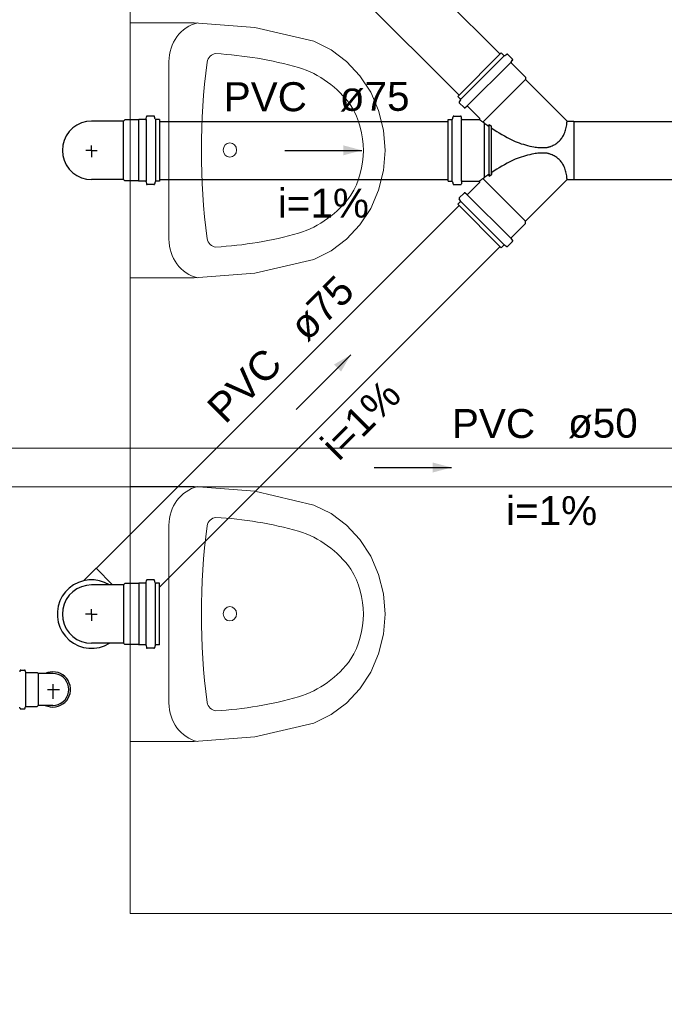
# Model space of a CAD drawing. Header units: millimetres. Extents: x -27714 to -5776, y 5810 to 9208.
# Tile 43 of 256: x -25586.22 to -25582.88, y 7027.86 to 7032.95. Entities that reach past the tile are written whole.
import ezdxf

# ---------------------------------------------------------------- set-up
doc = ezdxf.new("R2010")
doc.units = ezdxf.units.MM
for name, color, linetype, lineweight in [('CV-Condutos', 1, 'Continuous', 13), ('CV-Textos conduto', 7, 'Continuous', 25), ('TQ-Condutos', 3, 'Continuous', 30), ('TQ-Textos conduto', 7, 'Continuous', 25)]:
    doc.layers.add(name, color=color, linetype=linetype, lineweight=lineweight)
for name, color, linetype in [('CV-Sentido conduto', 9, 'Continuous'), ('HIDRO', 5, 'Continuous'), ('Simbolos', 5, 'Continuous'), ('Simbolos_int', 2, 'Continuous'), ('TEXTO', 7, 'Continuous'), ('TEXTO @ 100', 7, 'Continuous'), ('TEXTO @ 200', 7, 'Continuous'), ('TEXTO @ 25', 7, 'Continuous'), ('TQ-Sentido conduto', 9, 'Continuous')]:
    doc.layers.add(name, color=color, linetype=linetype)
doc.styles.add('Arial', font='arial.ttf')

# ---------------------------------------------------------------- blocks, each defined once
blk = doc.blocks.new('SIMBOLO NOMENCLATURA')
at = {"linetype": 'Continuous'}
blk.add_circle((-30, 0), 30, dxfattribs=at)
blk = doc.blocks.new('*U147')
at = {"layer": 'TEXTO @ 100', "linetype": 'Continuous', "xscale": 20, "yscale": 20, "zscale": 20}
blk.add_blockref('SIMBOLO NOMENCLATURA', (-25314.2283, 7009.9176), dxfattribs=at)
at = {"layer": 'TEXTO @ 200', "linetype": 'Continuous', "xscale": 40, "yscale": 40, "zscale": 40}
blk.add_blockref('SIMBOLO NOMENCLATURA', (-25314.2283, 7009.9176), dxfattribs=at)
at = {"layer": 'TEXTO @ 25', "linetype": 'Continuous', "xscale": 5, "yscale": 5, "zscale": 5}
blk.add_blockref('SIMBOLO NOMENCLATURA', (-25314.2283, 7009.9176), dxfattribs=at)
blk = doc.blocks.new('*U151')
at = {"layer": 'TEXTO @ 100', "linetype": 'Continuous', "xscale": 20, "yscale": 20, "zscale": 20}
blk.add_blockref('SIMBOLO NOMENCLATURA', (-25312.5642, 7079.2502), dxfattribs=at)
at = {"layer": 'TEXTO @ 200', "linetype": 'Continuous', "xscale": 40, "yscale": 40, "zscale": 40}
blk.add_blockref('SIMBOLO NOMENCLATURA', (-25312.5642, 7079.2502), dxfattribs=at)
at = {"layer": 'TEXTO @ 25', "linetype": 'Continuous', "xscale": 5, "yscale": 5, "zscale": 5}
blk.add_blockref('SIMBOLO NOMENCLATURA', (-25312.5642, 7079.2502), dxfattribs=at)
blk = doc.blocks.new('*U155')
at = {"layer": 'TEXTO @ 200', "linetype": 'Continuous', "xscale": 40, "yscale": 40, "zscale": 40}
blk.add_blockref('SIMBOLO NOMENCLATURA', (-23654.5269, 7584.9791), dxfattribs=at)
blk = doc.blocks.new('*U159')
at = {"layer": 'TEXTO @ 200', "linetype": 'Continuous', "xscale": 40, "yscale": 40, "zscale": 40}
blk.add_blockref('SIMBOLO NOMENCLATURA', (-23783.0676, 7189.4887), dxfattribs=at)

msp = doc.modelspace()

# ---------------------------------------------------------------- hatches: boundary and pattern name
at = {"layer": 'CV-Sentido conduto', "linetype": 'Continuous'}
msp.add_hatch(color=256, dxfattribs=at).paths.add_polyline_path([(-25583.9852, 7030.635), (-25584.0818, 7030.6609), (-25584.0818, 7030.6091)])
at = {"layer": 'TQ-Sentido conduto', "linetype": 'Continuous'}
for points in [[(-25584.4482, 7032.2764), (-25584.5447, 7032.3023), (-25584.5447, 7032.2506)], [(-25584.5067, 7031.2179), (-25584.5933, 7031.1679), (-25584.5567, 7031.1313)]]:
    msp.add_hatch(color=256, dxfattribs=at).paths.add_polyline_path(points)

# ---------------------------------------------------------------- linework, layer by layer
at = {"color": 83, "linetype": 'Continuous', "lineweight": 0}
msp.add_lwpolyline([(-25562.6481, 7041.2264), (-25585.6481, 7041.2264), (-25585.6481, 7028.3264), (-25562.6481, 7028.3264)], close=True, dxfattribs=at)
at = {"color": 7, "linetype": 'Continuous', "lineweight": 0}
for points in [[(-25585.6481, 7028.3264), (-25585.6481, 7036.2264)], [(-25562.6481, 7028.3264), (-25585.6481, 7028.3264)]]:
    msp.add_lwpolyline(points, dxfattribs=at)
at = {"layer": 'CV-Condutos'}
for p, q in [((-25588.6572, 7030.735), (-25580.1189, 7030.735)), ((-25588.6572, 7030.535), (-25580.1189, 7030.535))]:
    msp.add_line(p, q, dxfattribs=at)
at = {"layer": 'CV-Sentido conduto'}
msp.add_lwpolyline([(-25584.3852, 7030.635), (-25583.9852, 7030.635)], dxfattribs=at)
at = {"layer": 'HIDRO', "linetype": 'Continuous', "lineweight": 0}
for p, q in [((-25585.3162, 7032.9364), (-25585.6481, 7032.9364)), ((-25585.6481, 7032.9364), (-25585.6481, 7031.6164)), ((-25585.0034, 7032.9124), (-25585.3162, 7032.9364)), ((-25584.6969, 7032.8408), (-25585.0034, 7032.9124)), ((-25584.6084, 7032.7967), (-25584.6969, 7032.8408)), ((-25584.5284, 7032.7367), (-25584.6084, 7032.7967)), ((-25585.4477, 7032.7363), (-25585.4477, 7031.8166)), ((-25584.4593, 7032.6627), (-25584.5284, 7032.7367)), ((-25584.4033, 7032.5769), (-25584.4593, 7032.6627)), ((-25584.362, 7032.482), (-25584.4033, 7032.5769)), ((-25584.3367, 7032.3808), (-25584.362, 7032.482)), ((-25584.3281, 7032.2764), (-25584.3367, 7032.3808)), ((-25584.3367, 7032.1721), (-25584.3281, 7032.2764)), ((-25584.362, 7032.0709), (-25584.3367, 7032.1721)), ((-25584.4033, 7031.976), (-25584.362, 7032.0709)), ((-25584.4593, 7031.8902), (-25584.4033, 7031.976)), ((-25584.5284, 7031.8162), (-25584.4593, 7031.8902)), ((-25584.6084, 7031.7562), (-25584.5284, 7031.8162)), ((-25584.6969, 7031.7121), (-25584.6084, 7031.7562)), ((-25585.0034, 7031.6405), (-25584.6969, 7031.7121)), ((-25585.3162, 7031.6164), (-25585.0034, 7031.6405)), ((-25585.6481, 7031.6164), (-25585.3162, 7031.6164)), ((-25585.3162, 7030.5364), (-25585.6481, 7030.5364)), ((-25585.6481, 7030.5364), (-25585.6481, 7029.2164)), ((-25585.0034, 7030.5124), (-25585.3162, 7030.5364)), ((-25584.6969, 7030.4408), (-25585.0034, 7030.5124)), ((-25584.6084, 7030.3967), (-25584.6969, 7030.4408)), ((-25584.5284, 7030.3367), (-25584.6084, 7030.3967)), ((-25585.4477, 7030.3363), (-25585.4477, 7029.4166)), ((-25584.4593, 7030.2627), (-25584.5284, 7030.3367)), ((-25584.4033, 7030.1769), (-25584.4593, 7030.2627)), ((-25584.362, 7030.082), (-25584.4033, 7030.1769)), ((-25584.3367, 7029.9808), (-25584.362, 7030.082)), ((-25584.3281, 7029.8764), (-25584.3367, 7029.9808)), ((-25584.3367, 7029.7721), (-25584.3281, 7029.8764)), ((-25584.362, 7029.6709), (-25584.3367, 7029.7721)), ((-25584.4033, 7029.576), (-25584.362, 7029.6709)), ((-25584.4593, 7029.4902), (-25584.4033, 7029.576)), ((-25584.5284, 7029.4162), (-25584.4593, 7029.4902)), ((-25584.6084, 7029.3562), (-25584.5284, 7029.4162)), ((-25584.6969, 7029.3121), (-25584.6084, 7029.3562)), ((-25585.0034, 7029.2405), (-25584.6969, 7029.3121)), ((-25585.3162, 7029.2164), (-25585.0034, 7029.2405)), ((-25585.6481, 7029.2164), (-25585.3162, 7029.2164))]:
    msp.add_line(p, q, dxfattribs=at)
for centre, major_axis, start_param, end_param in [((-25585.2566, 7032.7363), (0, -0.2051), 3.363381, 4.712389), ((-25585.2005, 7032.7238), (0, -0.0533), 3.227389, 4.529524), ((-25585.3141, 7030.5166), (0, -2.2634), 2.883545, 3.089709), ((-25582.2762, 7032.2764), (0, -3.2239), 4.57013, 4.854648), ((-25584.9233, 7032.1581), (0, -0.5694), 2.234405, 2.860325), ((-25584.838, 7032.2764), (0, -0.426), 0.993922, 2.147671), ((-25584.9233, 7032.3948), (0, -0.5694), 0.281267, 0.907188), ((-25585.3141, 7034.0363), (0, -2.2634), 0.051883, 0.258047), ((-25585.2566, 7031.8166), (0, -0.2051), 4.712389, 6.061397), ((-25585.2005, 7031.8291), (0, -0.0533), 4.895254, 6.197388), ((-25585.2566, 7030.3363), (0, -0.2051), 3.363381, 4.712389), ((-25585.2005, 7030.3238), (0, -0.0533), 3.227389, 4.529524), ((-25585.3141, 7028.1166), (0, -2.2634), 2.883545, 3.089709), ((-25582.2762, 7029.8764), (0, -3.2239), 4.57013, 4.854648), ((-25584.9233, 7029.7581), (0, -0.5694), 2.234405, 2.860325), ((-25584.838, 7029.8764), (0, -0.426), 0.993922, 2.147671), ((-25584.9233, 7029.9948), (0, -0.5694), 0.281267, 0.907188), ((-25585.3141, 7031.6363), (0, -2.2634), 0.051883, 0.258047), ((-25585.2566, 7029.4166), (0, -0.2051), 4.712389, 6.061397), ((-25585.2005, 7029.4291), (0, -0.0533), 4.895254, 6.197388)]:
    msp.add_ellipse(centre, major_axis=major_axis, ratio=0.93164, start_param=start_param, end_param=end_param, dxfattribs=at)
for centre in [(-25585.1319, 7032.2781), (-25585.1319, 7029.8781)]:
    msp.add_ellipse(centre, major_axis=(0, -0.037), ratio=0.93164, dxfattribs=at)
at = {"layer": 'Simbolos'}
for p, q in [((-25583.9525, 7032.5556), (-25583.7273, 7032.7808)), ((-25583.7273, 7032.7808), (-25583.7144, 7032.7679)), ((-25583.7096, 7032.7672), (-25583.6988, 7032.7735)), ((-25583.6939, 7032.7728), (-25583.6692, 7032.7481)), ((-25583.6759, 7032.7345), (-25583.669, 7032.7427)), ((-25583.6757, 7032.7291), (-25583.6015, 7032.6549)), ((-25583.6015, 7032.6549), (-25583.6015, 7032.6433)), ((-25583.6015, 7032.6433), (-25583.3856, 7032.4274)), ((-25583.9525, 7032.5556), (-25583.9396, 7032.5427)), ((-25583.9389, 7032.5379), (-25583.9452, 7032.5271)), ((-25583.9445, 7032.5222), (-25583.9198, 7032.4975)), ((-25583.9062, 7032.5042), (-25583.9144, 7032.4973)), ((-25583.9008, 7032.504), (-25583.8393, 7032.4425)), ((-25585.5652, 7032.4393), (-25585.5643, 7032.45)), ((-25585.5253, 7032.4536), (-25585.5603, 7032.4536)), ((-25585.5182, 7032.4386), (-25585.5215, 7032.4507)), ((-25583.9801, 7032.4386), (-25583.9768, 7032.4507)), ((-25583.973, 7032.4536), (-25583.938, 7032.4536)), ((-25583.9331, 7032.4393), (-25583.934, 7032.45)), ((-25585.6823, 7032.4274), (-25585.8481, 7032.4274)), ((-25585.6751, 7032.4346), (-25585.6823, 7032.4274)), ((-25585.6041, 7032.4346), (-25585.6751, 7032.4346)), ((-25585.6031, 7032.4356), (-25585.6041, 7032.4346)), ((-25585.5692, 7032.4356), (-25585.6031, 7032.4356)), ((-25585.4961, 7032.4356), (-25585.5143, 7032.4356)), ((-25585.4961, 7032.4356), (-25585.4961, 7032.1172)), ((-25584.0021, 7032.1172), (-25584.0021, 7032.4356)), ((-25584.0021, 7032.4356), (-25583.9839, 7032.4356)), ((-25583.9291, 7032.4356), (-25583.8421, 7032.4356)), ((-25583.3856, 7032.4274), (-25583.3521, 7032.4274)), ((-25583.3521, 7032.4274), (-25583.3521, 7032.1254)), ((-25585.6823, 7032.1254), (-25585.8481, 7032.1254)), ((-25585.6751, 7032.1182), (-25585.6823, 7032.1254)), ((-25585.6041, 7032.1182), (-25585.6751, 7032.1182)), ((-25585.6031, 7032.1172), (-25585.6041, 7032.1182)), ((-25585.5692, 7032.1172), (-25585.6031, 7032.1172)), ((-25585.5652, 7032.1136), (-25585.5643, 7032.1029)), ((-25585.5253, 7032.0992), (-25585.5603, 7032.0992)), ((-25585.5182, 7032.1143), (-25585.5215, 7032.1022)), ((-25585.4961, 7032.1172), (-25585.5143, 7032.1172)), ((-25584.0021, 7032.1172), (-25583.9839, 7032.1172)), ((-25583.9801, 7032.1143), (-25583.9768, 7032.1022)), ((-25583.973, 7032.0992), (-25583.938, 7032.0992)), ((-25583.9331, 7032.1136), (-25583.934, 7032.1029)), ((-25583.9291, 7032.1172), (-25583.8421, 7032.1172)), ((-25583.9008, 7032.0489), (-25583.8393, 7032.1104)), ((-25583.6015, 7031.9096), (-25583.3856, 7032.1254)), ((-25583.3856, 7032.1254), (-25583.3521, 7032.1254)), ((-25583.9445, 7032.0306), (-25583.9198, 7032.0554)), ((-25583.9062, 7032.0487), (-25583.9144, 7032.0556)), ((-25583.9525, 7031.9973), (-25583.9396, 7032.0102)), ((-25583.9525, 7031.9973), (-25583.7273, 7031.7721)), ((-25583.9389, 7032.015), (-25583.9452, 7032.0258)), ((-25583.6757, 7031.8238), (-25583.6015, 7031.898)), ((-25583.6015, 7031.898), (-25583.6015, 7031.9096)), ((-25583.7096, 7031.7856), (-25583.6988, 7031.7794)), ((-25583.6939, 7031.78), (-25583.6692, 7031.8048)), ((-25583.6759, 7031.8184), (-25583.669, 7031.8102)), ((-25583.7273, 7031.7721), (-25583.7144, 7031.785)), ((-25585.8893, 7030.0488), (-25585.8248, 7030.1133)), ((-25585.5253, 7030.0536), (-25585.5603, 7030.0536)), ((-25585.6823, 7030.0274), (-25585.8481, 7030.0274)), ((-25585.6751, 7030.0346), (-25585.6823, 7030.0274)), ((-25585.6041, 7030.0346), (-25585.6751, 7030.0346)), ((-25585.6031, 7030.0356), (-25585.6041, 7030.0346)), ((-25585.5692, 7030.0357), (-25585.6031, 7030.0356)), ((-25585.5652, 7030.0393), (-25585.5643, 7030.05)), ((-25585.5182, 7030.0386), (-25585.5215, 7030.0507)), ((-25585.4961, 7030.0357), (-25585.5143, 7030.0356)), ((-25585.4961, 7029.7172), (-25585.4961, 7030.0357)), ((-25585.6823, 7029.7255), (-25585.8481, 7029.7255)), ((-25585.6751, 7029.7182), (-25585.6823, 7029.7255)), ((-25585.6041, 7029.7182), (-25585.6751, 7029.7182)), ((-25585.6031, 7029.7173), (-25585.6041, 7029.7182)), ((-25585.5692, 7029.7172), (-25585.6031, 7029.7173)), ((-25585.5652, 7029.7136), (-25585.5643, 7029.7029)), ((-25585.5253, 7029.6992), (-25585.5603, 7029.6992)), ((-25585.5182, 7029.7143), (-25585.5215, 7029.7022)), ((-25585.4961, 7029.7172), (-25585.5143, 7029.7173)), ((-25586.2183, 7029.5837), (-25586.2199, 7029.5776)), ((-25586.2144, 7029.5866), (-25586.1953, 7029.5866)), ((-25586.1913, 7029.583), (-25586.1909, 7029.5783)), ((-25586.1869, 7029.5746), (-25586.1302, 7029.5746)), ((-25586.1302, 7029.5746), (-25586.1244, 7029.5688)), ((-25586.0872, 7029.5688), (-25586.1244, 7029.5688)), ((-25586.0481, 7029.5688), (-25586.0872, 7029.5688)), ((-25586.2183, 7029.3892), (-25586.2199, 7029.3953)), ((-25586.1913, 7029.3899), (-25586.1909, 7029.3946)), ((-25586.1869, 7029.3982), (-25586.1302, 7029.3982)), ((-25586.1302, 7029.3982), (-25586.1244, 7029.404)), ((-25586.0872, 7029.404), (-25586.1244, 7029.404)), ((-25586.0481, 7029.404), (-25586.0872, 7029.404)), ((-25586.2144, 7029.3862), (-25586.1953, 7029.3862))]:
    msp.add_line(p, q, dxfattribs=at)
for points in [[(-25583.7145, 7032.7679), (-25583.714, 7032.7675), (-25583.7135, 7032.7672), (-25583.713, 7032.767), (-25583.7124, 7032.7668), (-25583.7119, 7032.7667), (-25583.7113, 7032.7667), (-25583.7107, 7032.7668), (-25583.7101, 7032.767), (-25583.7096, 7032.7673)], [(-25583.694, 7032.7729), (-25583.6944, 7032.7733), (-25583.6949, 7032.7736), (-25583.6954, 7032.7738), (-25583.696, 7032.774), (-25583.6966, 7032.774), (-25583.6971, 7032.774), (-25583.6977, 7032.7739), (-25583.6983, 7032.7738), (-25583.6988, 7032.7735)], [(-25583.6759, 7032.7345), (-25583.6763, 7032.734), (-25583.6766, 7032.7334), (-25583.6767, 7032.7327), (-25583.6768, 7032.7321), (-25583.6768, 7032.7314), (-25583.6767, 7032.7308), (-25583.6764, 7032.7302), (-25583.6761, 7032.7296), (-25583.6757, 7032.7291)], [(-25583.669, 7032.7427), (-25583.6686, 7032.7432), (-25583.6683, 7032.7438), (-25583.6681, 7032.7445), (-25583.6681, 7032.7451), (-25583.6681, 7032.7458), (-25583.6682, 7032.7464), (-25583.6685, 7032.747), (-25583.6688, 7032.7476), (-25583.6692, 7032.7481)], [(-25583.9452, 7032.5271), (-25583.9455, 7032.5266), (-25583.9456, 7032.526), (-25583.9457, 7032.5254), (-25583.9457, 7032.5249), (-25583.9457, 7032.5243), (-25583.9455, 7032.5237), (-25583.9453, 7032.5232), (-25583.945, 7032.5227), (-25583.9446, 7032.5223)], [(-25583.939, 7032.5379), (-25583.9387, 7032.5384), (-25583.9385, 7032.539), (-25583.9384, 7032.5396), (-25583.9384, 7032.5402), (-25583.9385, 7032.5407), (-25583.9387, 7032.5413), (-25583.9389, 7032.5418), (-25583.9392, 7032.5423), (-25583.9396, 7032.5428)], [(-25583.9008, 7032.504), (-25583.9013, 7032.5044), (-25583.9019, 7032.5047), (-25583.9025, 7032.505), (-25583.9031, 7032.5051), (-25583.9038, 7032.5051), (-25583.9044, 7032.505), (-25583.9051, 7032.5049), (-25583.9057, 7032.5046), (-25583.9062, 7032.5042)], [(-25585.5603, 7032.4536), (-25585.561, 7032.4536), (-25585.5616, 7032.4534), (-25585.5622, 7032.4532), (-25585.5628, 7032.4528), (-25585.5632, 7032.4524), (-25585.5636, 7032.4518), (-25585.564, 7032.4513), (-25585.5642, 7032.4506), (-25585.5643, 7032.45)], [(-25585.5214, 7032.4507), (-25585.5216, 7032.4512), (-25585.5219, 7032.4517), (-25585.5222, 7032.4522), (-25585.5226, 7032.4526), (-25585.5231, 7032.453), (-25585.5236, 7032.4533), (-25585.5242, 7032.4535), (-25585.5247, 7032.4536), (-25585.5253, 7032.4536)], [(-25583.973, 7032.4536), (-25583.9736, 7032.4536), (-25583.9741, 7032.4535), (-25583.9747, 7032.4533), (-25583.9752, 7032.453), (-25583.9756, 7032.4526), (-25583.976, 7032.4522), (-25583.9764, 7032.4517), (-25583.9767, 7032.4512), (-25583.9768, 7032.4507)], [(-25583.934, 7032.45), (-25583.9341, 7032.4506), (-25583.9343, 7032.4513), (-25583.9346, 7032.4518), (-25583.935, 7032.4524), (-25583.9355, 7032.4528), (-25583.9361, 7032.4532), (-25583.9367, 7032.4534), (-25583.9373, 7032.4536), (-25583.938, 7032.4536)], [(-25583.9198, 7032.4975), (-25583.9193, 7032.4971), (-25583.9187, 7032.4968), (-25583.9181, 7032.4965), (-25583.9175, 7032.4964), (-25583.9168, 7032.4964), (-25583.9162, 7032.4964), (-25583.9155, 7032.4966), (-25583.915, 7032.4969), (-25583.9144, 7032.4973)], [(-25585.8481, 7032.4274), (-25585.8744, 7032.4251), (-25585.8998, 7032.4183), (-25585.9236, 7032.4072), (-25585.9452, 7032.3921), (-25585.9638, 7032.3735), (-25585.9789, 7032.3519), (-25585.99, 7032.3281), (-25585.9968, 7032.3027), (-25585.9991, 7032.2764), (-25585.9968, 7032.2502), (-25585.99, 7032.2248), (-25585.9789, 7032.2009), (-25585.9638, 7032.1794), (-25585.9452, 7032.1608), (-25585.9236, 7032.1457), (-25585.8998, 7032.1345), (-25585.8744, 7032.1277), (-25585.8481, 7032.1254)], [(-25585.5692, 7032.4356), (-25585.5686, 7032.4357), (-25585.5679, 7032.4359), (-25585.5673, 7032.4361), (-25585.5668, 7032.4365), (-25585.5663, 7032.4369), (-25585.5659, 7032.4374), (-25585.5656, 7032.438), (-25585.5654, 7032.4386), (-25585.5652, 7032.4393)], [(-25585.5182, 7032.4386), (-25585.518, 7032.4381), (-25585.5177, 7032.4375), (-25585.5174, 7032.4371), (-25585.517, 7032.4367), (-25585.5165, 7032.4363), (-25585.516, 7032.436), (-25585.5155, 7032.4358), (-25585.5149, 7032.4357), (-25585.5143, 7032.4356)], [(-25583.9839, 7032.4356), (-25583.9834, 7032.4357), (-25583.9828, 7032.4358), (-25583.9823, 7032.436), (-25583.9817, 7032.4363), (-25583.9813, 7032.4367), (-25583.9809, 7032.4371), (-25583.9805, 7032.4375), (-25583.9803, 7032.4381), (-25583.9801, 7032.4386)], [(-25583.933, 7032.4393), (-25583.9329, 7032.4386), (-25583.9327, 7032.438), (-25583.9324, 7032.4374), (-25583.932, 7032.4369), (-25583.9315, 7032.4365), (-25583.931, 7032.4361), (-25583.9304, 7032.4359), (-25583.9297, 7032.4357), (-25583.9291, 7032.4356)], [(-25583.8421, 7032.4356), (-25583.8416, 7032.4357), (-25583.8411, 7032.4358), (-25583.8406, 7032.4359), (-25583.8401, 7032.4362), (-25583.8397, 7032.4365), (-25583.8393, 7032.4368), (-25583.839, 7032.4372), (-25583.8387, 7032.4376), (-25583.8384, 7032.4381), (-25583.8383, 7032.4386), (-25583.8382, 7032.4391), (-25583.8381, 7032.4396), (-25583.8382, 7032.4402), (-25583.8383, 7032.4407), (-25583.8384, 7032.4412), (-25583.8387, 7032.4416), (-25583.839, 7032.4421), (-25583.8393, 7032.4425)], [(-25585.5652, 7032.1136), (-25585.5654, 7032.1142), (-25585.5656, 7032.1149), (-25585.5659, 7032.1154), (-25585.5663, 7032.116), (-25585.5668, 7032.1164), (-25585.5673, 7032.1168), (-25585.5679, 7032.117), (-25585.5686, 7032.1172), (-25585.5692, 7032.1172)], [(-25585.5643, 7032.1029), (-25585.5642, 7032.1022), (-25585.564, 7032.1016), (-25585.5636, 7032.101), (-25585.5632, 7032.1005), (-25585.5628, 7032.1001), (-25585.5622, 7032.0997), (-25585.5616, 7032.0995), (-25585.561, 7032.0993), (-25585.5603, 7032.0992)], [(-25585.5253, 7032.0992), (-25585.5247, 7032.0993), (-25585.5242, 7032.0994), (-25585.5236, 7032.0996), (-25585.5231, 7032.0999), (-25585.5226, 7032.1003), (-25585.5222, 7032.1007), (-25585.5219, 7032.1011), (-25585.5216, 7032.1017), (-25585.5214, 7032.1022)], [(-25585.5143, 7032.1172), (-25585.5149, 7032.1172), (-25585.5155, 7032.1171), (-25585.516, 7032.1169), (-25585.5165, 7032.1166), (-25585.517, 7032.1162), (-25585.5174, 7032.1158), (-25585.5177, 7032.1153), (-25585.518, 7032.1148), (-25585.5182, 7032.1143)], [(-25583.9801, 7032.1143), (-25583.9803, 7032.1148), (-25583.9805, 7032.1153), (-25583.9809, 7032.1158), (-25583.9813, 7032.1162), (-25583.9817, 7032.1166), (-25583.9823, 7032.1169), (-25583.9828, 7032.1171), (-25583.9834, 7032.1172), (-25583.9839, 7032.1172)], [(-25583.9768, 7032.1022), (-25583.9767, 7032.1017), (-25583.9764, 7032.1011), (-25583.976, 7032.1007), (-25583.9756, 7032.1003), (-25583.9752, 7032.0999), (-25583.9747, 7032.0996), (-25583.9741, 7032.0994), (-25583.9736, 7032.0993), (-25583.973, 7032.0992)], [(-25583.938, 7032.0992), (-25583.9373, 7032.0993), (-25583.9367, 7032.0995), (-25583.9361, 7032.0997), (-25583.9355, 7032.1001), (-25583.935, 7032.1005), (-25583.9346, 7032.101), (-25583.9343, 7032.1016), (-25583.9341, 7032.1022), (-25583.934, 7032.1029)], [(-25583.9291, 7032.1172), (-25583.9297, 7032.1172), (-25583.9304, 7032.117), (-25583.931, 7032.1168), (-25583.9315, 7032.1164), (-25583.932, 7032.116), (-25583.9324, 7032.1154), (-25583.9327, 7032.1149), (-25583.9329, 7032.1142), (-25583.933, 7032.1136)], [(-25583.8393, 7032.1104), (-25583.839, 7032.1108), (-25583.8387, 7032.1112), (-25583.8384, 7032.1117), (-25583.8383, 7032.1122), (-25583.8382, 7032.1127), (-25583.8381, 7032.1132), (-25583.8382, 7032.1138), (-25583.8383, 7032.1143), (-25583.8384, 7032.1148), (-25583.8387, 7032.1152), (-25583.839, 7032.1157), (-25583.8393, 7032.1161), (-25583.8397, 7032.1164), (-25583.8401, 7032.1167), (-25583.8406, 7032.1169), (-25583.8411, 7032.1171), (-25583.8416, 7032.1172), (-25583.8421, 7032.1172)], [(-25583.9144, 7032.0556), (-25583.915, 7032.056), (-25583.9155, 7032.0563), (-25583.9162, 7032.0564), (-25583.9168, 7032.0565), (-25583.9175, 7032.0565), (-25583.9181, 7032.0564), (-25583.9187, 7032.0561), (-25583.9193, 7032.0558), (-25583.9198, 7032.0554)], [(-25583.9062, 7032.0487), (-25583.9057, 7032.0483), (-25583.9051, 7032.048), (-25583.9044, 7032.0478), (-25583.9038, 7032.0478), (-25583.9031, 7032.0478), (-25583.9025, 7032.0479), (-25583.9019, 7032.0482), (-25583.9013, 7032.0485), (-25583.9008, 7032.0489)], [(-25583.9446, 7032.0306), (-25583.945, 7032.0302), (-25583.9453, 7032.0297), (-25583.9455, 7032.0292), (-25583.9457, 7032.0286), (-25583.9457, 7032.028), (-25583.9457, 7032.0275), (-25583.9456, 7032.0269), (-25583.9455, 7032.0263), (-25583.9452, 7032.0258)], [(-25583.9396, 7032.0101), (-25583.9392, 7032.0106), (-25583.9389, 7032.0111), (-25583.9387, 7032.0116), (-25583.9385, 7032.0122), (-25583.9384, 7032.0127), (-25583.9384, 7032.0133), (-25583.9385, 7032.0139), (-25583.9387, 7032.0144), (-25583.939, 7032.015)], [(-25583.7096, 7031.7856), (-25583.7101, 7031.7859), (-25583.7107, 7031.7861), (-25583.7113, 7031.7861), (-25583.7119, 7031.7862), (-25583.7124, 7031.7861), (-25583.713, 7031.7859), (-25583.7135, 7031.7857), (-25583.714, 7031.7854), (-25583.7145, 7031.785)], [(-25583.6757, 7031.8238), (-25583.6761, 7031.8233), (-25583.6764, 7031.8227), (-25583.6767, 7031.8221), (-25583.6768, 7031.8215), (-25583.6768, 7031.8208), (-25583.6767, 7031.8202), (-25583.6766, 7031.8195), (-25583.6763, 7031.8189), (-25583.6759, 7031.8184)], [(-25583.6692, 7031.8048), (-25583.6688, 7031.8053), (-25583.6685, 7031.8058), (-25583.6682, 7031.8065), (-25583.6681, 7031.8071), (-25583.6681, 7031.8078), (-25583.6681, 7031.8084), (-25583.6683, 7031.809), (-25583.6686, 7031.8096), (-25583.669, 7031.8102)], [(-25583.6988, 7031.7794), (-25583.6983, 7031.7791), (-25583.6977, 7031.779), (-25583.6971, 7031.7789), (-25583.6966, 7031.7788), (-25583.696, 7031.7789), (-25583.6954, 7031.7791), (-25583.6949, 7031.7793), (-25583.6944, 7031.7796), (-25583.694, 7031.78)], [(-25585.5603, 7030.0536), (-25585.561, 7030.0536), (-25585.5616, 7030.0534), (-25585.5622, 7030.0531), (-25585.5627, 7030.0528), (-25585.5632, 7030.0523), (-25585.5636, 7030.0518), (-25585.564, 7030.0512), (-25585.5642, 7030.0506), (-25585.5643, 7030.05)], [(-25585.5214, 7030.0507), (-25585.5216, 7030.0512), (-25585.5219, 7030.0518), (-25585.5222, 7030.0522), (-25585.5226, 7030.0526), (-25585.5231, 7030.053), (-25585.5236, 7030.0533), (-25585.5242, 7030.0535), (-25585.5247, 7030.0536), (-25585.5253, 7030.0537)], [(-25585.8481, 7030.0274), (-25585.8744, 7030.0251), (-25585.8998, 7030.0183), (-25585.9236, 7030.0072), (-25585.9452, 7029.9921), (-25585.9638, 7029.9735), (-25585.9789, 7029.9519), (-25585.99, 7029.9281), (-25585.9968, 7029.9027), (-25585.9991, 7029.8764), (-25585.9968, 7029.8502), (-25585.99, 7029.8248), (-25585.9789, 7029.8009), (-25585.9638, 7029.7794), (-25585.9452, 7029.7608), (-25585.9236, 7029.7457), (-25585.8998, 7029.7345), (-25585.8744, 7029.7277), (-25585.8481, 7029.7254)], [(-25585.5692, 7030.0356), (-25585.5685, 7030.0357), (-25585.5679, 7030.0359), (-25585.5673, 7030.0361), (-25585.5668, 7030.0365), (-25585.5663, 7030.0369), (-25585.5659, 7030.0374), (-25585.5655, 7030.038), (-25585.5653, 7030.0386), (-25585.5652, 7030.0393)], [(-25585.5182, 7030.0386), (-25585.518, 7030.0381), (-25585.5177, 7030.0375), (-25585.5174, 7030.0371), (-25585.517, 7030.0367), (-25585.5165, 7030.0363), (-25585.516, 7030.036), (-25585.5155, 7030.0358), (-25585.5149, 7030.0357), (-25585.5143, 7030.0356)], [(-25585.5652, 7029.7136), (-25585.5653, 7029.7142), (-25585.5655, 7029.7149), (-25585.5659, 7029.7154), (-25585.5663, 7029.716), (-25585.5668, 7029.7164), (-25585.5673, 7029.7168), (-25585.5679, 7029.717), (-25585.5685, 7029.7172), (-25585.5692, 7029.7172)], [(-25585.5643, 7029.7029), (-25585.5642, 7029.7023), (-25585.564, 7029.7016), (-25585.5636, 7029.7011), (-25585.5632, 7029.7005), (-25585.5627, 7029.7001), (-25585.5622, 7029.6997), (-25585.5616, 7029.6995), (-25585.561, 7029.6993), (-25585.5603, 7029.6993)], [(-25585.5253, 7029.6992), (-25585.5247, 7029.6993), (-25585.5242, 7029.6994), (-25585.5236, 7029.6996), (-25585.5231, 7029.6999), (-25585.5226, 7029.7002), (-25585.5222, 7029.7007), (-25585.5219, 7029.7011), (-25585.5216, 7029.7016), (-25585.5214, 7029.7022)], [(-25585.5143, 7029.7172), (-25585.5149, 7029.7172), (-25585.5155, 7029.7171), (-25585.516, 7029.7169), (-25585.5165, 7029.7166), (-25585.517, 7029.7162), (-25585.5174, 7029.7158), (-25585.5177, 7029.7153), (-25585.518, 7029.7148), (-25585.5182, 7029.7143)], [(-25586.2144, 7029.5866), (-25586.215, 7029.5866), (-25586.2155, 7029.5865), (-25586.2161, 7029.5863), (-25586.2166, 7029.586), (-25586.217, 7029.5856), (-25586.2174, 7029.5852), (-25586.2178, 7029.5847), (-25586.2181, 7029.5842), (-25586.2182, 7029.5837)], [(-25586.1913, 7029.583), (-25586.1914, 7029.5836), (-25586.1916, 7029.5843), (-25586.1919, 7029.5848), (-25586.1923, 7029.5854), (-25586.1928, 7029.5858), (-25586.1934, 7029.5862), (-25586.194, 7029.5864), (-25586.1946, 7029.5866), (-25586.1953, 7029.5866)], [(-25586.1909, 7029.5783), (-25586.1908, 7029.5776), (-25586.1906, 7029.577), (-25586.1902, 7029.5764), (-25586.1898, 7029.5759), (-25586.1894, 7029.5755), (-25586.1888, 7029.5751), (-25586.1882, 7029.5749), (-25586.1876, 7029.5747), (-25586.1869, 7029.5746)], [(-25586.0481, 7029.4041), (-25586.0338, 7029.4053), (-25586.02, 7029.4091), (-25586.007, 7029.4151), (-25585.9952, 7029.4234), (-25585.9851, 7029.4335), (-25585.9768, 7029.4453), (-25585.9708, 7029.4583), (-25585.967, 7029.4721), (-25585.9658, 7029.4864), (-25585.967, 7029.5007), (-25585.9708, 7029.5146), (-25585.9768, 7029.5276), (-25585.9851, 7029.5394), (-25585.9952, 7029.5495), (-25586.007, 7029.5578), (-25586.02, 7029.5638), (-25586.0338, 7029.5675), (-25586.0481, 7029.5688)], [(-25586.1869, 7029.3982), (-25586.1876, 7029.3982), (-25586.1882, 7029.398), (-25586.1888, 7029.3978), (-25586.1894, 7029.3974), (-25586.1898, 7029.397), (-25586.1902, 7029.3964), (-25586.1906, 7029.3959), (-25586.1908, 7029.3952), (-25586.1909, 7029.3946)], [(-25586.2182, 7029.3892), (-25586.2181, 7029.3887), (-25586.2178, 7029.3881), (-25586.2174, 7029.3877), (-25586.217, 7029.3873), (-25586.2166, 7029.3869), (-25586.2161, 7029.3866), (-25586.2155, 7029.3864), (-25586.215, 7029.3863), (-25586.2144, 7029.3862)], [(-25586.1953, 7029.3862), (-25586.1946, 7029.3863), (-25586.194, 7029.3865), (-25586.1934, 7029.3867), (-25586.1928, 7029.3871), (-25586.1923, 7029.3875), (-25586.1919, 7029.388), (-25586.1916, 7029.3886), (-25586.1914, 7029.3892), (-25586.1913, 7029.3899)]]:
    msp.add_lwpolyline(points, dxfattribs=at)
at = {"layer": 'Simbolos_int'}
for p, q in [((-25583.9374, 7032.5406), (-25583.7123, 7032.7657)), ((-25583.9034, 7032.5065), (-25583.6782, 7032.7317)), ((-25583.6015, 7032.6433), (-25583.8219, 7032.4228)), ((-25585.6823, 7032.1254), (-25585.6823, 7032.4274)), ((-25585.6031, 7032.1172), (-25585.6031, 7032.4356)), ((-25585.5655, 7032.4356), (-25585.5655, 7032.1172)), ((-25585.5174, 7032.4356), (-25585.5174, 7032.1172)), ((-25583.9809, 7032.1172), (-25583.9809, 7032.4356)), ((-25583.9327, 7032.1172), (-25583.9327, 7032.4356)), ((-25583.8159, 7032.4184), (-25583.8159, 7032.1344)), ((-25583.7906, 7032.4102), (-25583.7777, 7032.4023)), ((-25583.7905, 7032.4005), (-25583.7906, 7032.4102)), ((-25583.79, 7032.143), (-25583.79, 7032.4098)), ((-25583.7783, 7032.1503), (-25583.7783, 7032.4026)), ((-25583.7777, 7032.3919), (-25583.7777, 7032.4023)), ((-25585.8481, 7032.2764), (-25585.8481, 7032.3011)), ((-25585.8481, 7032.2764), (-25585.8783, 7032.2764)), ((-25585.8481, 7032.2764), (-25585.8481, 7032.2407)), ((-25585.8481, 7032.2764), (-25585.8194, 7032.2764)), ((-25583.7906, 7032.1524), (-25583.7906, 7032.1427)), ((-25583.7906, 7032.1427), (-25583.7777, 7032.1506)), ((-25583.7777, 7032.161), (-25583.7777, 7032.1506)), ((-25583.6015, 7031.9096), (-25583.8219, 7032.13)), ((-25583.9034, 7032.0464), (-25583.6782, 7031.8212)), ((-25583.9374, 7032.0123), (-25583.7123, 7031.7872)), ((-25585.8248, 7030.1133), (-25585.7389, 7030.0275)), ((-25585.6823, 7030.0274), (-25585.6823, 7029.7255)), ((-25585.6031, 7030.0356), (-25585.6031, 7029.7173)), ((-25585.5656, 7029.7172), (-25585.5656, 7030.0357)), ((-25585.5174, 7029.7172), (-25585.5174, 7030.0357)), ((-25585.8481, 7029.8764), (-25585.8481, 7029.9011)), ((-25585.8481, 7029.8764), (-25585.8784, 7029.8764)), ((-25585.8481, 7029.8764), (-25585.8194, 7029.8764)), ((-25585.8481, 7029.8764), (-25585.8481, 7029.8407)), ((-25586.1905, 7029.5746), (-25586.1905, 7029.3982)), ((-25586.1244, 7029.5688), (-25586.1244, 7029.404)), ((-25586.0481, 7029.5132), (-25586.0481, 7029.4382)), ((-25586.076, 7029.4864), (-25586.0139, 7029.4864))]:
    msp.add_line(p, q, dxfattribs=at)
for points in [[(-25583.8398, 7032.4364), (-25583.8344, 7032.4323), (-25583.829, 7032.4282), (-25583.8236, 7032.4241), (-25583.8182, 7032.4201), (-25583.8127, 7032.4161), (-25583.8072, 7032.4121), (-25583.8017, 7032.4082), (-25583.7961, 7032.4043), (-25583.7905, 7032.4005)], [(-25583.4013, 7032.3619), (-25583.3989, 7032.3684), (-25583.3967, 7032.375), (-25583.3947, 7032.3817), (-25583.3929, 7032.3884), (-25583.3914, 7032.3952), (-25583.39, 7032.402), (-25583.3888, 7032.4089), (-25583.3879, 7032.4158), (-25583.3872, 7032.4227)], [(-25583.3872, 7032.4227), (-25583.3871, 7032.4233), (-25583.387, 7032.424), (-25583.387, 7032.4246), (-25583.3869, 7032.4253), (-25583.3869, 7032.4259), (-25583.3868, 7032.4266), (-25583.3868, 7032.4272), (-25583.3868, 7032.4279), (-25583.3867, 7032.4285)], [(-25583.7778, 7032.3919), (-25583.7777, 7032.3918), (-25583.7776, 7032.3917), (-25583.7775, 7032.3917), (-25583.7774, 7032.3916), (-25583.7773, 7032.3915), (-25583.7772, 7032.3915), (-25583.7771, 7032.3914), (-25583.777, 7032.3914), (-25583.7769, 7032.3913)], [(-25583.7769, 7032.3913), (-25583.7639, 7032.3828), (-25583.7507, 7032.3746), (-25583.7375, 7032.3665), (-25583.7241, 7032.3586), (-25583.7106, 7032.351), (-25583.697, 7032.3435), (-25583.6833, 7032.3363), (-25583.6694, 7032.3292), (-25583.6555, 7032.3224)], [(-25583.4284, 7032.3239), (-25583.4247, 7032.3276), (-25583.4212, 7032.3314), (-25583.4178, 7032.3354), (-25583.4146, 7032.3395), (-25583.4116, 7032.3438), (-25583.4088, 7032.3481), (-25583.4061, 7032.3526), (-25583.4036, 7032.3572), (-25583.4013, 7032.3619)], [(-25583.6555, 7032.3224), (-25583.645, 7032.3184), (-25583.6344, 7032.3146), (-25583.6237, 7032.311), (-25583.6129, 7032.3076), (-25583.6021, 7032.3045), (-25583.5912, 7032.3016), (-25583.5803, 7032.2989), (-25583.5693, 7032.2965), (-25583.5582, 7032.2943)], [(-25583.4959, 7032.2911), (-25583.4927, 7032.2914), (-25583.4896, 7032.2918), (-25583.4864, 7032.2924), (-25583.4833, 7032.2931), (-25583.4803, 7032.2939), (-25583.4772, 7032.2949), (-25583.4743, 7032.2959), (-25583.4713, 7032.2971), (-25583.4684, 7032.2985)], [(-25583.4684, 7032.2985), (-25583.4635, 7032.3003), (-25583.4586, 7032.3025), (-25583.4538, 7032.3048), (-25583.4492, 7032.3075), (-25583.4447, 7032.3103), (-25583.4404, 7032.3134), (-25583.4362, 7032.3167), (-25583.4322, 7032.3201), (-25583.4284, 7032.3238)], [(-25583.5582, 7032.2586), (-25583.5693, 7032.2564), (-25583.5803, 7032.254), (-25583.5912, 7032.2513), (-25583.6021, 7032.2484), (-25583.6129, 7032.2453), (-25583.6237, 7032.2419), (-25583.6344, 7032.2383), (-25583.645, 7032.2345), (-25583.6555, 7032.2305)], [(-25583.5582, 7032.2943), (-25583.5513, 7032.2932), (-25583.5445, 7032.2923), (-25583.5375, 7032.2916), (-25583.5306, 7032.291), (-25583.5237, 7032.2907), (-25583.5167, 7032.2905), (-25583.5098, 7032.2906), (-25583.5028, 7032.2908), (-25583.4959, 7032.2911)], [(-25583.4959, 7032.2617), (-25583.5028, 7032.2621), (-25583.5098, 7032.2623), (-25583.5167, 7032.2624), (-25583.5237, 7032.2622), (-25583.5306, 7032.2618), (-25583.5375, 7032.2613), (-25583.5445, 7032.2606), (-25583.5513, 7032.2597), (-25583.5582, 7032.2586)], [(-25583.4684, 7032.2544), (-25583.4713, 7032.2557), (-25583.4743, 7032.2569), (-25583.4772, 7032.258), (-25583.4803, 7032.259), (-25583.4833, 7032.2598), (-25583.4864, 7032.2605), (-25583.4896, 7032.261), (-25583.4927, 7032.2615), (-25583.4959, 7032.2618)], [(-25583.4284, 7032.229), (-25583.4322, 7032.2327), (-25583.4362, 7032.2362), (-25583.4404, 7032.2395), (-25583.4447, 7032.2426), (-25583.4492, 7032.2454), (-25583.4538, 7032.248), (-25583.4586, 7032.2504), (-25583.4635, 7032.2525), (-25583.4684, 7032.2544)], [(-25583.6555, 7032.2305), (-25583.6694, 7032.2237), (-25583.6833, 7032.2166), (-25583.697, 7032.2094), (-25583.7106, 7032.2019), (-25583.7241, 7032.1943), (-25583.7375, 7032.1864), (-25583.7507, 7032.1783), (-25583.7639, 7032.1701), (-25583.7769, 7032.1616)], [(-25583.4013, 7032.191), (-25583.4036, 7032.1957), (-25583.4061, 7032.2003), (-25583.4088, 7032.2048), (-25583.4116, 7032.2091), (-25583.4146, 7032.2134), (-25583.4178, 7032.2175), (-25583.4212, 7032.2215), (-25583.4247, 7032.2253), (-25583.4284, 7032.229)], [(-25583.7905, 7032.1524), (-25583.7961, 7032.1486), (-25583.8017, 7032.1447), (-25583.8072, 7032.1408), (-25583.8127, 7032.1368), (-25583.8182, 7032.1328), (-25583.8236, 7032.1288), (-25583.829, 7032.1247), (-25583.8344, 7032.1206), (-25583.8398, 7032.1165)], [(-25583.7769, 7032.1616), (-25583.777, 7032.1615), (-25583.7771, 7032.1615), (-25583.7772, 7032.1614), (-25583.7773, 7032.1613), (-25583.7774, 7032.1613), (-25583.7775, 7032.1612), (-25583.7776, 7032.1611), (-25583.7777, 7032.1611), (-25583.7778, 7032.161)], [(-25583.3872, 7032.1302), (-25583.3879, 7032.1371), (-25583.3888, 7032.144), (-25583.39, 7032.1509), (-25583.3914, 7032.1577), (-25583.3929, 7032.1645), (-25583.3947, 7032.1712), (-25583.3967, 7032.1779), (-25583.3989, 7032.1845), (-25583.4013, 7032.191)], [(-25583.3867, 7032.1243), (-25583.3868, 7032.125), (-25583.3868, 7032.1256), (-25583.3868, 7032.1263), (-25583.3869, 7032.1269), (-25583.3869, 7032.1276), (-25583.387, 7032.1282), (-25583.387, 7032.1289), (-25583.3871, 7032.1295), (-25583.3872, 7032.1302)], [(-25585.7554, 7030.0274), (-25585.7802, 7030.0401), (-25585.8066, 7030.0487), (-25585.8341, 7030.0531), (-25585.8619, 7030.0531), (-25585.8894, 7030.0488), (-25585.9159, 7030.0402), (-25585.9407, 7030.0276), (-25585.9632, 7030.0112), (-25585.9829, 7029.9916), (-25585.9992, 7029.9691), (-25586.0118, 7029.9443), (-25586.0204, 7029.9178), (-25586.0248, 7029.8904), (-25586.0248, 7029.8625), (-25586.0204, 7029.8351), (-25586.0118, 7029.8086), (-25585.9992, 7029.7838), (-25585.9829, 7029.7613), (-25585.9632, 7029.7417), (-25585.9407, 7029.7253), (-25585.9159, 7029.7127), (-25585.8894, 7029.7041), (-25585.8619, 7029.6998), (-25585.8341, 7029.6998), (-25585.8066, 7029.7042), (-25585.7802, 7029.7128), (-25585.7554, 7029.7254)], [(-25586.0872, 7029.404), (-25586.0746, 7029.3991), (-25586.0613, 7029.3962), (-25586.0477, 7029.3952), (-25586.0342, 7029.3963), (-25586.0209, 7029.3994), (-25586.0083, 7029.4044), (-25585.9966, 7029.4112), (-25585.986, 7029.4197), (-25585.9767, 7029.4297), (-25585.9691, 7029.441), (-25585.9632, 7029.4532), (-25585.9592, 7029.4662), (-25585.9572, 7029.4796), (-25585.9572, 7029.4932), (-25585.9592, 7029.5067), (-25585.9632, 7029.5197), (-25585.9691, 7029.5319), (-25585.9767, 7029.5432), (-25585.986, 7029.5531), (-25585.9966, 7029.5616), (-25586.0083, 7029.5685), (-25586.0209, 7029.5735), (-25586.0342, 7029.5766), (-25586.0477, 7029.5776), (-25586.0613, 7029.5767), (-25586.0746, 7029.5737), (-25586.0872, 7029.5688)]]:
    msp.add_lwpolyline(points, dxfattribs=at)
at = {"layer": 'TQ-Condutos'}
for p, q in [((-25585.4961, 7034.5366), (-25583.7338, 7032.7742)), ((-25585.8241, 7034.4403), (-25583.9459, 7032.5621)), ((-25585.4961, 7032.4264), (-25584.0021, 7032.4264)), ((-25583.3521, 7032.4264), (-25581.6111, 7032.4264)), ((-25585.4961, 7032.1264), (-25584.0021, 7032.1264)), ((-25583.3521, 7032.1264), (-25581.6111, 7032.1264)), ((-25585.8241, 7030.1126), (-25583.9459, 7031.9908)), ((-25585.4961, 7030.0163), (-25583.7338, 7031.7786))]:
    msp.add_line(p, q, dxfattribs=at)
at = {"layer": 'TQ-Sentido conduto'}
for points in [[(-25584.8481, 7032.2764), (-25584.4482, 7032.2764)], [(-25584.7896, 7030.935), (-25584.5067, 7031.2179)]]:
    msp.add_lwpolyline(points, dxfattribs=at)

# ---------------------------------------------------------------- block references
at = {"layer": 'TEXTO'}
for name in ['*U155', '*U159', '*U151', '*U147']:
    msp.add_blockref(name, (0, 0), dxfattribs=at)

# ---------------------------------------------------------------- texts
at = {"layer": 'CV-Textos conduto', "char_height": 0.15, "line_spacing_factor": 0.6, "style": 'Arial'}
for s, insert, width, attachment_point in [('PVC', (-25583.552, 7030.7855), 0.862043, 9), ('ø50', (-25583.382, 7030.7855), 0.722104, 7), ('i=1%', (-25583.467, 7030.3355), 0.943445, 8)]:
    msp.add_mtext(s, dxfattribs=dict(at, insert=insert, width=width, attachment_point=attachment_point))
at = {"layer": 'TQ-Textos conduto', "char_height": 0.15, "line_spacing_factor": 0.6, "style": 'Arial'}
for s, insert, width, attachment_point in [('PVC', (-25584.7331, 7032.4769), 0.862043, 9), ('ø75', (-25584.5631, 7032.4769), 0.722104, 7), ('i=1%', (-25584.6481, 7031.9269), 0.943445, 8)]:
    msp.add_mtext(s, dxfattribs=dict(at, insert=insert, width=width, attachment_point=attachment_point))
at = {"layer": 'TQ-Textos conduto', "char_height": 0.15, "rotation": 45.0001, "line_spacing_factor": 0.6, "style": 'Arial'}
for s, insert, width, attachment_point in [('ø75', (-25584.7298, 7031.2783), 0.722104, 7), ('PVC', (-25584.85, 7031.1581), 0.862043, 9), ('i=1%', (-25584.401, 7030.8293), 0.943445, 8)]:
    msp.add_mtext(s, dxfattribs=dict(at, insert=insert, width=width, attachment_point=attachment_point))

doc.saveas('drawing.dxf')
